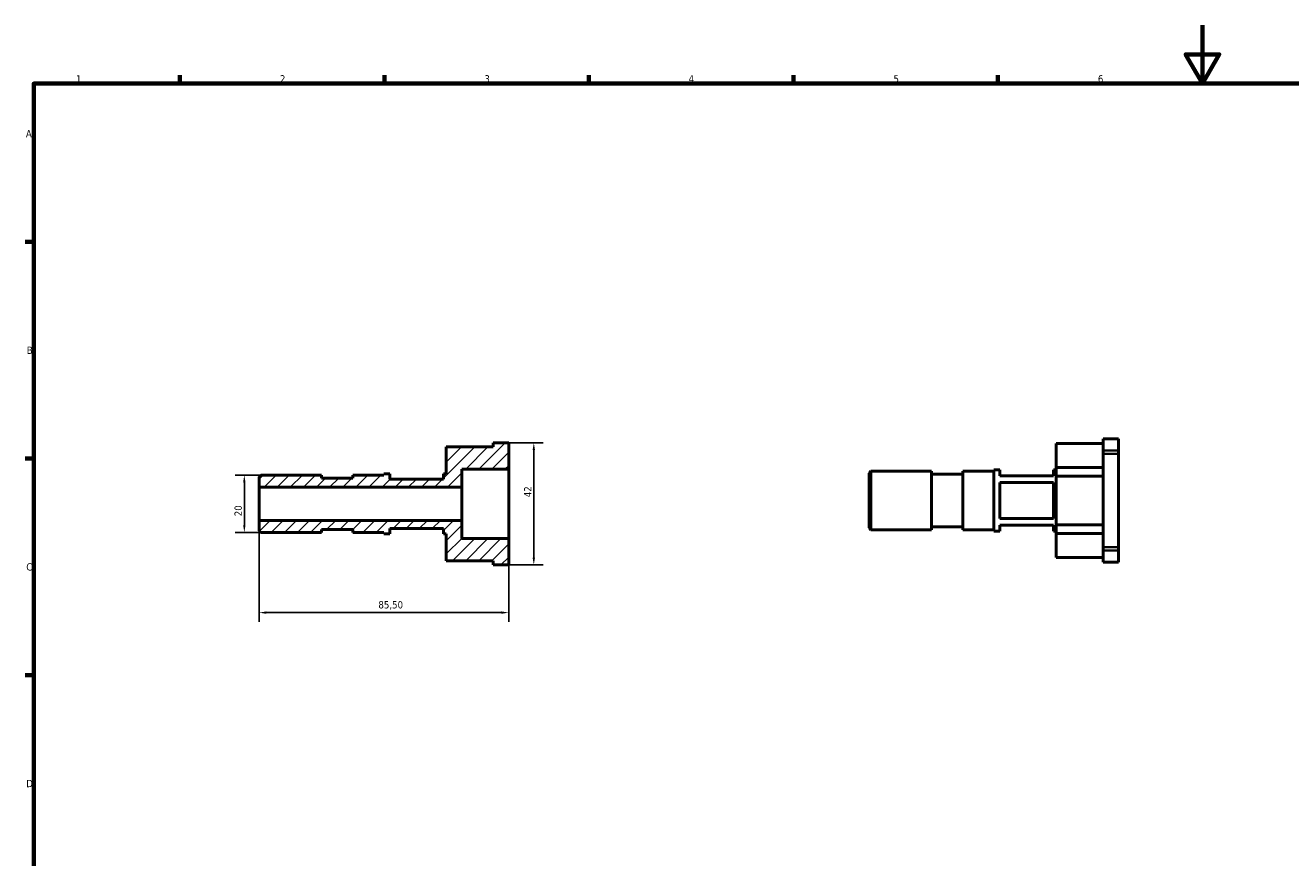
# Model space of a CAD drawing. Header units: millimetres. Extents: x 0 to 901, y 0 to 594.
# Tile 2 of 3: x 17 to 451, y 309 to 594. Entities that reach past the tile are written whole.
import ezdxf

# ---------------------------------------------------------------- set-up
doc = ezdxf.new("R2010")
doc.units = ezdxf.units.MM
for name, color, linetype, lineweight in [('Border (ISO)', 7, 'Continuous', 70), ('Dimension (ISO)', 7, 'Continuous', 25), ('Hatch (ISO)', 7, 'Continuous', 18), ('Visible (ISO)', 7, 'Continuous', 50), ('Visible Narrow (ISO)', 7, 'Continuous', 35)]:
    doc.layers.add(name, color=color, linetype=linetype, lineweight=lineweight)
doc.styles.add('Note Text (ISO)', font='tahoma.ttf')
doc.dimstyles.new('Default (ISO)', dxfattribs={"dimtxt": 2.5, "dimasz": 2.5, "dimexe": 3.175, "dimexo": 0, "dimgap": 0.762, "dimtad": 1, "dimrnd": 1e-08, "dimzin": 0, "dimtxsty": 'Note Text (ISO)', "dimcen": 0.09, "dimdle": 10, "dimclrd": 256, "dimclre": 256, "dimclrt": 256, "dimazin": 0, "dimtfac": 1.40208, "dimtmove": 0, "dimatfit": 3, "dimfxl": 1, "dimtolj": 1, "dimtzin": 0, "dimlwd": -1, "dimlwe": -1, "dimarcsym": 0})

# ---------------------------------------------------------------- blocks, each defined once
blk = doc.blocks.new('Borders Default Border')
at = {"layer": 'Border (ISO)'}
for p, q in [((70.08, 574), (70.08, 576.9)), ((140.17, 574), (140.17, 576.9)), ((210.25, 574), (210.25, 576.9)), ((280.33, 574), (280.33, 576.9)), ((350.42, 574), (350.42, 576.9)), ((20, 519.75), (17.1, 519.75)), ((20, 445.5), (17.1, 445.5)), ((20, 371.25), (17.1, 371.25))]:
    blk.add_line(p, q, dxfattribs=at)
at = {"layer": 'Border (ISO)', "flags": 128}
for points in [[(420.5, 594), (420.5, 574), (414.73, 584), (426.27, 584), (420.5, 574)], [(20, 20), (20, 574), (821, 574), (821, 20), (20, 20)]]:
    blk.add_lwpolyline(points, dxfattribs=at)
at = {"layer": 'Border (ISO)', "color": 232, "true_color": 0xca0064, "char_height": 2.5, "attachment_point": 7, "style": 'Note Text (ISO)'}
for s, insert in [('1', (34.48, 574.4)), ('2', (104.37, 574.4)), ('3', (174.43, 574.35)), ('4', (244.42, 574.4)), ('5', (314.64, 574.35)), ('6', (384.66, 574.35)), ('A', (17.29, 555.62)), ('B', (17.59, 481.38)), ('C', (17.43, 407.08)), ('D', (17.43, 332.88))]:
    blk.add_mtext(s, dxfattribs=dict(at, insert=insert))
blk = doc.blocks.new('*D7')
at = {"layer": 'Defpoints', "color": 0, "transparency": 16777216}
for p in [(97.25, 424.3), (182.75, 418.09), (182.75, 392.71)]:
    blk.add_point(p, dxfattribs=at)
at = {"layer": 'Dimension (ISO)', "transparency": 16777216}
for p, q in [((97.25, 424.3), (97.25, 389.53)), ((182.75, 418.09), (182.75, 389.53)), ((99.75, 392.71), (180.25, 392.71))]:
    blk.add_line(p, q, dxfattribs=at)
for points in [[(99.75, 393.13), (99.75, 392.29), (97.25, 392.71)], [(180.25, 393.13), (180.25, 392.29), (182.75, 392.71)]]:
    blk.add_solid(points, dxfattribs=at)
at = {"layer": 'Dimension (ISO)', "color": 232, "true_color": 0xca0064, "transparency": 16777216, "insert": (138.11, 396.65), "char_height": 2.5, "attachment_point": 1, "style": 'Note Text (ISO)'}
blk.add_mtext('\\A1;85,50', dxfattribs=at)
blk = doc.blocks.new('*D9')
at = {"layer": 'Defpoints', "color": 0, "transparency": 16777216}
for p in [(97.85, 439.82), (92.16, 420.18), (97.85, 420.18)]:
    blk.add_point(p, dxfattribs=at)
at = {"layer": 'Dimension (ISO)', "transparency": 16777216}
for p, q in [((97.85, 439.82), (88.98, 439.82)), ((92.16, 437.32), (92.16, 422.68)), ((97.85, 420.18), (88.98, 420.18))]:
    blk.add_line(p, q, dxfattribs=at)
for points in [[(91.74, 437.32), (92.57, 437.32), (92.16, 439.82)], [(91.74, 422.68), (92.57, 422.68), (92.16, 420.18)]]:
    blk.add_solid(points, dxfattribs=at)
at = {"layer": 'Dimension (ISO)', "color": 232, "true_color": 0xca0064, "transparency": 16777216, "insert": (88.79, 425.75), "char_height": 2.5, "attachment_point": 1, "rotation": 90, "style": 'Note Text (ISO)'}
blk.add_mtext('\\A1;20', dxfattribs=at)
blk = doc.blocks.new('*D10')
at = {"layer": 'Defpoints', "color": 0, "transparency": 16777216}
for p in [(182.75, 450.92), (191.36, 450.92), (182.75, 409.08)]:
    blk.add_point(p, dxfattribs=at)
at = {"layer": 'Dimension (ISO)', "transparency": 16777216}
for p, q in [((182.75, 450.92), (194.54, 450.92)), ((191.36, 411.58), (191.36, 448.42)), ((182.75, 409.08), (194.54, 409.08))]:
    blk.add_line(p, q, dxfattribs=at)
for points in [[(190.95, 448.42), (191.78, 448.42), (191.36, 450.92)], [(190.95, 411.58), (191.78, 411.58), (191.36, 409.08)]]:
    blk.add_solid(points, dxfattribs=at)
at = {"layer": 'Dimension (ISO)', "color": 232, "true_color": 0xca0064, "transparency": 16777216, "insert": (188.05, 432.25), "char_height": 2.5, "attachment_point": 1, "rotation": 90, "style": 'Note Text (ISO)'}
blk.add_mtext('\\A1;42', dxfattribs=at)

msp = doc.modelspace()

# ---------------------------------------------------------------- hatches: boundary and pattern name
at = {"layer": 'Hatch (ISO)'}
h = msp.add_hatch(dxfattribs=at)
h.set_pattern_fill('ANSI31', color=256, scale=25.4, style=0)
h.set_pattern_definition([(45, (0, 0), (-2.245064, 2.245064), [])])
edge = h.paths.add_edge_path()
edge.add_line((166.719, 418.088), (166.719, 424.3))
edge.add_line((166.719, 424.3), (97.25, 424.3))
edge.add_line((97.25, 424.3), (97.25, 420.789))
edge.add_spline(control_points=[(97.25, 420.789), (97.54, 420.493), (97.85, 420.177)], knot_values=[0, 0, 0, 0.0856731, 0.0856731, 0.0856731], weights=[1, 1.0004972, 1], degree=2, periodic=0)
edge.add_line((97.85, 420.177), (118.625, 420.177))
edge.add_line((118.625, 420.177), (118.625, 421.197))
edge.add_line((118.625, 421.197), (129.312, 421.197))
edge.add_line((129.312, 421.197), (129.312, 420.177))
edge.add_line((129.312, 420.177), (140, 420.177))
edge.add_line((140, 420.177), (140, 419.669))
edge.add_line((140, 419.669), (142, 419.669))
edge.add_line((142, 419.669), (142, 421.5))
edge.add_line((142, 421.5), (160.375, 421.5))
edge.add_line((160.375, 421.5), (160.375, 419.669))
edge.add_line((160.375, 419.669), (161.375, 419.669))
edge.add_line((161.375, 419.669), (161.375, 410.503))
edge.add_line((161.375, 410.503), (177.406, 410.503))
edge.add_line((177.406, 410.503), (177.406, 409.084))
edge.add_line((177.406, 409.084), (182.75, 409.084))
edge.add_line((182.75, 409.084), (182.75, 418.088))
edge.add_line((182.75, 418.088), (166.719, 418.088))
edge = h.paths.add_edge_path()
edge.add_line((166.719, 435.7), (166.719, 441.912))
edge.add_line((166.719, 441.912), (182.75, 441.912))
edge.add_line((182.75, 441.912), (182.75, 450.916))
edge.add_line((182.75, 450.916), (177.406, 450.916))
edge.add_line((177.406, 450.916), (177.406, 449.497))
edge.add_line((177.406, 449.497), (161.375, 449.497))
edge.add_line((161.375, 449.497), (161.375, 440.331))
edge.add_line((161.375, 440.331), (160.375, 440.331))
edge.add_line((160.375, 440.331), (160.375, 438.5))
edge.add_line((160.375, 438.5), (142, 438.5))
edge.add_line((142, 438.5), (142, 440.331))
edge.add_line((142, 440.331), (140, 440.331))
edge.add_line((140, 440.331), (140, 439.823))
edge.add_line((140, 439.823), (129.312, 439.823))
edge.add_line((129.312, 439.823), (129.312, 438.803))
edge.add_line((129.312, 438.803), (118.625, 438.803))
edge.add_line((118.625, 438.803), (118.625, 439.823))
edge.add_line((118.625, 439.823), (97.85, 439.823))
edge.add_spline(control_points=[(97.85, 439.823), (97.54, 439.507), (97.25, 439.211)], knot_values=[0, 0, 0, 0.0856731, 0.0856731, 0.0856731], weights=[1, 1.0004972, 1], degree=2, periodic=0)
edge.add_line((97.25, 439.211), (97.25, 435.7))
edge.add_line((97.25, 435.7), (166.719, 435.7))

# ---------------------------------------------------------------- linework, layer by layer
at = {"layer": 'Visible (ISO)'}
for p, q in [((386.437, 448.257), (386.437, 452.319)), ((391.781, 452.319), (386.437, 452.319)), ((391.781, 452.319), (391.781, 448.257)), ((177.406, 449.497), (161.375, 449.497)), ((161.375, 449.497), (161.375, 440.331)), ((182.75, 450.916), (177.406, 450.916)), ((177.406, 450.916), (177.406, 449.497)), ((182.75, 441.912), (182.75, 450.916)), ((370.406, 442.423), (370.406, 450.713)), ((370.406, 450.713), (386.437, 450.713)), ((386.437, 448.257), (386.437, 447.14)), ((386.437, 415.126), (386.437, 447.14)), ((391.781, 447.14), (391.781, 448.257)), ((391.781, 415.126), (391.781, 447.14)), ((370.406, 442.423), (370.406, 439.423)), ((386.437, 442.423), (370.406, 442.423)), ((97.25, 439.211), (97.25, 435.7)), ((118.625, 439.823), (97.85, 439.823)), ((118.625, 438.803), (118.625, 439.823)), ((129.312, 438.803), (118.625, 438.803)), ((140, 439.823), (129.312, 439.823)), ((129.312, 439.823), (129.312, 438.803)), ((142, 440.331), (140, 440.331)), ((140, 440.331), (140, 439.823)), ((142, 438.5), (142, 440.331)), ((160.375, 438.5), (142, 438.5)), ((161.375, 440.331), (160.375, 440.331)), ((160.375, 440.331), (160.375, 438.5)), ((166.719, 435.7), (166.719, 441.912)), ((166.719, 441.912), (182.75, 441.912)), ((182.75, 418.088), (182.75, 441.912)), ((306.281, 440.533), (306.881, 441.133)), ((306.281, 421.733), (306.281, 440.533)), ((306.881, 441.133), (306.881, 421.133)), ((306.881, 441.133), (327.656, 441.133)), ((327.656, 421.133), (327.656, 441.133)), ((327.656, 440.133), (338.344, 440.133)), ((338.344, 421.133), (338.344, 441.133)), ((338.344, 441.133), (349.031, 441.133)), ((349.031, 420.633), (349.031, 441.633)), ((349.031, 441.633), (351.031, 441.633)), ((351.031, 441.633), (351.031, 439.633)), ((369.406, 439.633), (351.031, 439.633)), ((369.406, 441.633), (370.406, 441.633)), ((369.406, 439.633), (369.406, 441.633)), ((370.406, 422.843), (370.406, 439.423)), ((370.406, 439.423), (386.437, 439.423)), ((97.25, 435.7), (166.719, 435.7)), ((97.25, 424.3), (97.25, 435.7)), ((166.719, 424.3), (166.719, 435.7)), ((351.031, 437.297), (351.031, 424.969)), ((351.031, 437.297), (369.406, 437.297)), ((369.406, 424.969), (369.406, 437.297)), ((166.719, 424.3), (97.25, 424.3)), ((97.25, 424.3), (97.25, 420.789)), ((118.625, 420.177), (118.625, 421.197)), ((118.625, 421.197), (129.312, 421.197)), ((129.312, 421.197), (129.312, 420.177)), ((142, 419.669), (142, 421.5)), ((142, 421.5), (160.375, 421.5)), ((160.375, 421.5), (160.375, 419.669)), ((166.719, 418.088), (166.719, 424.3)), ((306.281, 421.733), (306.881, 421.133)), ((306.881, 421.133), (327.656, 421.133)), ((327.656, 422.133), (338.344, 422.133)), ((338.344, 421.133), (349.031, 421.133)), ((369.406, 424.969), (351.031, 424.969)), ((351.031, 422.633), (351.031, 420.633)), ((351.031, 422.633), (369.406, 422.633)), ((369.406, 420.633), (369.406, 422.633)), ((370.406, 422.843), (370.406, 419.843)), ((386.437, 422.843), (370.406, 422.843)), ((97.85, 420.177), (118.625, 420.177)), ((129.312, 420.177), (140, 420.177)), ((140, 420.177), (140, 419.669)), ((140, 419.669), (142, 419.669)), ((160.375, 419.669), (161.375, 419.669)), ((161.375, 419.669), (161.375, 410.503)), ((182.75, 418.088), (166.719, 418.088)), ((182.75, 409.084), (182.75, 418.088)), ((349.031, 420.633), (351.031, 420.633)), ((369.406, 420.633), (370.406, 420.633)), ((370.406, 411.553), (370.406, 419.843)), ((370.406, 419.843), (386.437, 419.843)), ((386.437, 415.126), (386.437, 414.009)), ((386.437, 409.946), (386.437, 414.009)), ((391.781, 414.009), (391.781, 415.126)), ((391.781, 414.009), (391.781, 409.946)), ((161.375, 410.503), (177.406, 410.503)), ((177.406, 410.503), (177.406, 409.084)), ((177.406, 409.084), (182.75, 409.084)), ((386.437, 411.553), (370.406, 411.553)), ((391.781, 409.946), (386.437, 409.946))]:
    msp.add_line(p, q, dxfattribs=at)
for points in [[(97.85, 439.823), (97.54, 439.507), (97.25, 439.211)], [(97.25, 420.789), (97.54, 420.493), (97.85, 420.177)]]:
    msp.add_rational_spline(points, [1, 1.00049721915, 1], degree=2, dxfattribs=at)
at = {"layer": 'Visible Narrow (ISO)'}
for p, q in [((391.514, 448.257), (386.705, 448.257)), ((386.705, 447.14), (391.514, 447.14)), ((391.514, 415.126), (386.705, 415.126)), ((386.705, 414.009), (391.514, 414.009))]:
    msp.add_line(p, q, dxfattribs=at)

# ---------------------------------------------------------------- block references
msp.add_blockref('Borders Default Border', (0, 0))

# ---------------------------------------------------------------- dimensions: what is measured, and where the dimension line sits
at = {"layer": 'Dimension (ISO)'}
for base, p1, p2, angle, override, picture, middle in [((191.363, 450.916), (182.75, 409.084), (182.75, 450.916), 270, {"dimdec": 0, "dimtp": 0, "dimtm": 0, "dimtdec": 2, "dimtofl": 0, "dimatfit": 1}, '*D10', (191.363, 434.013)), ((92.156, 420.177), (97.85, 439.823), (97.85, 420.177), 270, {"dimdec": 0, "dimtp": 0, "dimtm": 0, "dimtdec": 2, "dimtofl": 0, "dimatfit": 1}, '*D9', (92.156, 427.464)), ((182.75, 392.71), (97.25, 424.3), (182.75, 418.088), 180, {"dimdec": 2, "dimtp": 0, "dimtm": 0, "dimtdec": 2, "dimtofl": 0, "dimatfit": 1}, '*D7', (142.25, 392.71))]:
    dim = msp.add_linear_dim(base=base, p1=p1, p2=p2, angle=angle, dimstyle='Default (ISO)', override=override, dxfattribs=at)
    dim.commit()
    dim.dimension.update_dxf_attribs({"geometry": picture, "text_midpoint": middle, "dimtype": 160})

doc.saveas('drawing.dxf')
